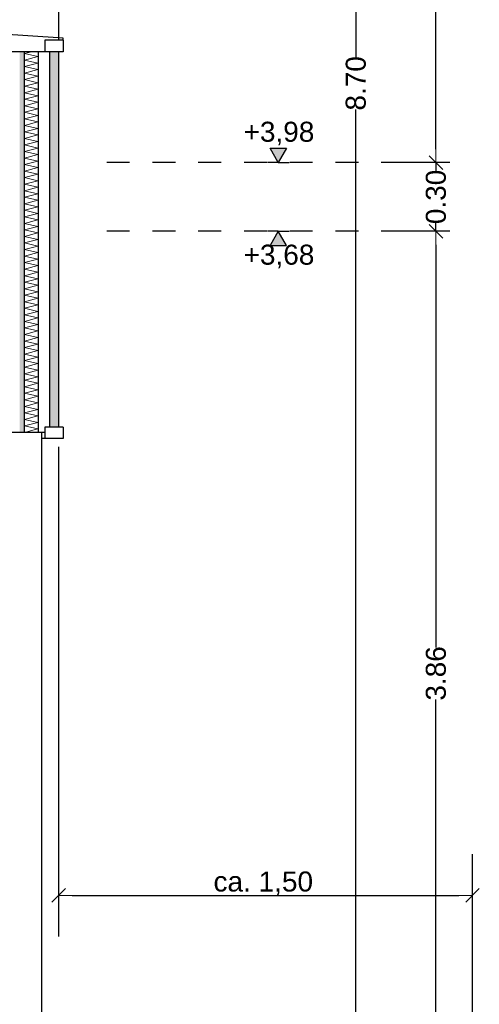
# Model space of a CAD drawing. Header units: metres. Extents: x -14.6 to 48.9, y -22.2 to 2.8.
# Tile 74 of 79: x 23.8 to 25.8, y -9.9 to -5.6. Entities that reach past the tile are written whole.
import ezdxf

# ---------------------------------------------------------------- set-up
doc = ezdxf.new("R2010")
doc.units = ezdxf.units.M
doc.header["$LTSCALE"] = 0.4
doc.header["$MEASUREMENT"] = 0
doc.linetypes.add('Strichlinie eng', pattern=[0.115, 0.075, -0.04])
doc.layers.get('0').update_dxf_attribs({"color": 8, "lineweight": 9})
doc.layers.get('Defpoints').update_dxf_attribs({"color": 8, "lineweight": 9})
for name, color, linetype in [('Neubau__ GHIW - Perimeterdämmung', 8, 'Continuous'), ('Neubau_A-Außenwände', 8, 'Continuous'), ('Neubau_T-Bemaßung', 8, 'Continuous'), ('Neubau_Z-Modellierung Fassade', 8, 'Continuous')]:
    doc.layers.add(name, color=color, linetype=linetype)
doc.styles.add('ERSTELLTER_STIL_2', font='arial.ttf')
doc.dimstyles.new('ERSTELLTER_STIL__1', dxfattribs={"dimtxt": 0.0875, "dimasz": 0.059375, "dimexe": 0.18, "dimexo": 0.0625, "dimgap": 0, "dimtad": 1, "dimzin": 0, "dimdsep": 46, "dimtxsty": 'ERSTELLTER_STIL_2', "dimblk": 'ARROWHEAD_6', "dimblk1": 'ARROWHEAD_6', "dimblk2": 'ARROWHEAD_6', "dimcen": 0.09, "dimclrd": 7, "dimclre": 7, "dimclrt": 7, "dimazin": 0, "dimtfac": 1, "dimtdec": 4, "dimtmove": 0, "dimatfit": 3, "dimfxl": 1, "dimtolj": 1, "dimtzin": 0, "dimarcsym": 0})
doc.dimstyles.new('ERSTELLTER_STIL__3', dxfattribs={"dimtxt": 0.0875, "dimasz": 0.059375, "dimexe": 0.18, "dimexo": 0.0625, "dimgap": 0, "dimtad": 1, "dimtih": 1, "dimtoh": 1, "dimzin": 0, "dimdsep": 46, "dimtxsty": 'ERSTELLTER_STIL_2', "dimblk": 'ARROWHEAD_6', "dimblk1": 'ARROWHEAD_6', "dimblk2": 'ARROWHEAD_6', "dimcen": 0.09, "dimclrd": 8, "dimclre": 8, "dimclrt": 8, "dimazin": 0, "dimtfac": 1, "dimtdec": 4, "dimtmove": 0, "dimatfit": 3, "dimfxl": 1, "dimtolj": 1, "dimtzin": 0, "dimarcsym": 0})

# ---------------------------------------------------------------- blocks, each defined once
blk = doc.blocks.new('*X250', base_point=(3718.7656, 0))
at = {"layer": 'Neubau_A-Außenwände', "color": 8, "linetype": 'Continuous', "lineweight": 9}
for p, q in [((4107.465, 4.4571), (4107.4943, 4.465)), ((4107.5221, 4.4439), (4107.465, 4.4571)), ((4107.465, 4.4286), (4107.5221, 4.4439)), ((4107.5221, 4.4153), (4107.465, 4.4286)), ((4107.465, 4.4), (4107.5221, 4.4153)), ((4107.5221, 4.3867), (4107.465, 4.4)), ((4107.465, 4.3714), (4107.5221, 4.3867)), ((4107.5221, 4.3582), (4107.465, 4.3714)), ((4107.465, 4.3429), (4107.5221, 4.3582)), ((4107.5221, 4.3296), (4107.465, 4.3429)), ((4107.465, 4.3143), (4107.5221, 4.3296)), ((4107.5221, 4.301), (4107.465, 4.3143)), ((4107.465, 4.2857), (4107.5221, 4.301)), ((4107.5221, 4.2724), (4107.465, 4.2857)), ((4107.465, 4.2571), (4107.5221, 4.2724)), ((4107.5221, 4.2439), (4107.465, 4.2571)), ((4107.465, 4.2286), (4107.5221, 4.2439)), ((4107.5221, 4.2153), (4107.465, 4.2286)), ((4107.465, 4.2), (4107.5221, 4.2153)), ((4107.5221, 4.1867), (4107.465, 4.2)), ((4107.465, 4.1714), (4107.5221, 4.1867)), ((4107.5221, 4.1582), (4107.465, 4.1714)), ((4107.465, 4.1429), (4107.5221, 4.1582)), ((4107.5221, 4.1296), (4107.465, 4.1429)), ((4107.465, 4.1143), (4107.5221, 4.1296)), ((4107.5221, 4.101), (4107.465, 4.1143)), ((4107.465, 4.0857), (4107.5221, 4.101)), ((4107.5221, 4.0724), (4107.465, 4.0857)), ((4107.465, 4.0571), (4107.5221, 4.0724)), ((4107.5221, 4.0439), (4107.465, 4.0571)), ((4107.465, 4.0286), (4107.5221, 4.0439)), ((4107.5221, 4.0153), (4107.465, 4.0286)), ((4107.465, 4), (4107.5221, 4.0153)), ((4107.5221, 3.9867), (4107.465, 4)), ((4107.465, 3.9714), (4107.5221, 3.9867)), ((4107.5221, 3.9582), (4107.465, 3.9714)), ((4107.465, 3.9429), (4107.5221, 3.9582)), ((4107.5221, 3.9296), (4107.465, 3.9429)), ((4107.465, 3.9143), (4107.5221, 3.9296)), ((4107.5221, 3.901), (4107.465, 3.9143)), ((4107.465, 3.8857), (4107.5221, 3.901)), ((4107.5221, 3.8724), (4107.465, 3.8857)), ((4107.465, 3.8571), (4107.5221, 3.8724)), ((4107.5221, 3.8439), (4107.465, 3.8571)), ((4107.465, 3.8286), (4107.5221, 3.8439)), ((4107.5221, 3.8153), (4107.465, 3.8286)), ((4107.465, 3.8), (4107.5221, 3.8153)), ((4107.5221, 3.7867), (4107.465, 3.8)), ((4107.465, 3.7714), (4107.5221, 3.7867)), ((4107.5221, 3.7582), (4107.465, 3.7714)), ((4107.465, 3.7429), (4107.5221, 3.7582)), ((4107.5221, 3.7296), (4107.465, 3.7429)), ((4107.465, 3.7143), (4107.5221, 3.7296)), ((4107.5221, 3.701), (4107.465, 3.7143)), ((4107.465, 3.6857), (4107.5221, 3.701)), ((4107.5221, 3.6724), (4107.465, 3.6857)), ((4107.465, 3.6571), (4107.5221, 3.6724)), ((4107.5221, 3.6439), (4107.465, 3.6571)), ((4107.465, 3.6286), (4107.5221, 3.6439)), ((4107.5221, 3.6153), (4107.465, 3.6286)), ((4107.465, 3.6), (4107.5221, 3.6153)), ((4107.5221, 3.5867), (4107.465, 3.6)), ((4107.465, 3.5714), (4107.5221, 3.5867)), ((4107.5221, 3.5582), (4107.465, 3.5714)), ((4107.465, 3.5429), (4107.5221, 3.5582)), ((4107.5221, 3.5296), (4107.465, 3.5429)), ((4107.465, 3.5143), (4107.5221, 3.5296)), ((4107.5221, 3.501), (4107.465, 3.5143)), ((4107.465, 3.4857), (4107.5221, 3.501)), ((4107.5221, 3.4724), (4107.465, 3.4857)), ((4107.465, 3.4571), (4107.5221, 3.4724)), ((4107.5221, 3.4439), (4107.465, 3.4571)), ((4107.465, 3.4286), (4107.5221, 3.4439)), ((4107.5221, 3.4153), (4107.465, 3.4286)), ((4107.465, 3.4), (4107.5221, 3.4153)), ((4107.5221, 3.3867), (4107.465, 3.4)), ((4107.465, 3.3714), (4107.5221, 3.3867)), ((4107.5221, 3.3582), (4107.465, 3.3714)), ((4107.465, 3.3429), (4107.5221, 3.3582)), ((4107.5221, 3.3296), (4107.465, 3.3429)), ((4107.465, 3.3143), (4107.5221, 3.3296)), ((4107.5221, 3.301), (4107.465, 3.3143)), ((4107.465, 3.2857), (4107.5221, 3.301)), ((4107.5221, 3.2724), (4107.465, 3.2857)), ((4107.465, 3.2571), (4107.5221, 3.2724)), ((4107.5221, 3.2439), (4107.465, 3.2571)), ((4107.465, 3.2286), (4107.5221, 3.2439)), ((4107.5221, 3.2153), (4107.465, 3.2286)), ((4107.465, 3.2), (4107.5221, 3.2153)), ((4107.5221, 3.1867), (4107.465, 3.2)), ((4107.465, 3.1714), (4107.5221, 3.1867)), ((4107.5221, 3.1582), (4107.465, 3.1714)), ((4107.465, 3.1429), (4107.5221, 3.1582)), ((4107.5221, 3.1296), (4107.465, 3.1429)), ((4107.465, 3.1143), (4107.5221, 3.1296)), ((4107.5221, 3.101), (4107.465, 3.1143)), ((4107.465, 3.0857), (4107.5221, 3.101)), ((4107.5221, 3.0724), (4107.465, 3.0857)), ((4107.465, 3.0571), (4107.5221, 3.0724)), ((4107.5221, 3.0439), (4107.465, 3.0571)), ((4107.465, 3.0286), (4107.5221, 3.0439)), ((4107.5221, 3.0153), (4107.465, 3.0286)), ((4107.465, 3), (4107.5221, 3.0153)), ((4107.5221, 2.9867), (4107.465, 3)), ((4107.465, 2.9714), (4107.5221, 2.9867)), ((4107.5221, 2.9582), (4107.465, 2.9714)), ((4107.465, 2.9429), (4107.5221, 2.9582)), ((4107.5221, 2.9296), (4107.465, 2.9429)), ((4107.465, 2.9143), (4107.5221, 2.9296)), ((4107.5221, 2.901), (4107.465, 2.9143)), ((4107.465, 2.8857), (4107.5221, 2.901)), ((4107.5221, 2.8724), (4107.465, 2.8857)), ((4107.465, 2.8571), (4107.5221, 2.8724)), ((4107.5221, 2.8439), (4107.465, 2.8571)), ((4107.465, 2.8286), (4107.5221, 2.8439)), ((4107.5221, 2.8153), (4107.465, 2.8286)), ((4107.465, 2.8), (4107.5221, 2.8153))]:
    blk.add_line(p, q, dxfattribs=at)
blk = doc.blocks.new('ARROWHEAD_6')
at = {"color": 0, "linetype": 'Continuous', "lineweight": 0}
for p, q in [((0, 0), (-1, 0)), ((-0.5, -0.5), (0.5, 0.5))]:
    blk.add_line(p, q, dxfattribs=at)
blk = doc.blocks.new('*D288')
at = {"layer": 'Defpoints', "color": 0, "linetype": 'Continuous', "transparency": 16777216}
for p in [(25.2587, -1.4949), (25.32, -1.4949), (23.67, -10.195)]:
    blk.add_point(p, dxfattribs=at)
at = {"layer": 'Neubau_T-Bemaßung', "linetype": 'Continuous', "lineweight": -2, "transparency": 16777216}
for p, q in [((25.2575, -1.4949), (25.0787, -1.4949)), ((25.2587, -1.5543), (25.2587, -5.7349)), ((25.2587, -10.1356), (25.2587, -5.962)), ((23.7325, -10.195), (25.4387, -10.195))]:
    blk.add_line(p, q, dxfattribs=at)
at = {"layer": 'Neubau_T-Bemaßung', "linetype": 'Continuous', "lineweight": -2, "transparency": 16777216, "xscale": 0.059375, "yscale": 0.059375, "zscale": 0.059375}
for p, rotation in [((25.2587, -1.4949), 90), ((25.2587, -10.195), 270)]:
    blk.add_blockref('ARROWHEAD_6', p, dxfattribs=dict(at, rotation=rotation))
at = {"layer": 'Neubau_T-Bemaßung', "linetype": 'Continuous', "transparency": 16777216, "insert": (25.2587, -5.8484), "char_height": 0.0875, "attachment_point": 5, "rotation": 90, "style": 'ERSTELLTER_STIL_2'}
blk.add_mtext('\\A1;8.70', dxfattribs=at)
blk = doc.blocks.new('*D290')
at = {"layer": 'Defpoints', "color": 0, "linetype": 'Continuous', "transparency": 16777216}
for p in [(25.6087, -6.495), (25.67, -6.495), (25.67, -10.355)]:
    blk.add_point(p, dxfattribs=at)
at = {"layer": 'Neubau_T-Bemaßung', "linetype": 'Continuous', "lineweight": -2, "transparency": 16777216}
for p, q in [((25.6075, -6.495), (25.4287, -6.495)), ((25.6087, -6.5544), (25.6087, -8.3149)), ((25.6087, -10.2956), (25.6087, -8.5421)), ((25.6075, -10.355), (25.4287, -10.355))]:
    blk.add_line(p, q, dxfattribs=at)
at = {"layer": 'Neubau_T-Bemaßung', "linetype": 'Continuous', "lineweight": -2, "transparency": 16777216, "xscale": 0.059375, "yscale": 0.059375, "zscale": 0.059375}
for p, rotation in [((25.6087, -6.495), 90), ((25.6087, -10.355), 270)]:
    blk.add_blockref('ARROWHEAD_6', p, dxfattribs=dict(at, rotation=rotation))
at = {"layer": 'Neubau_T-Bemaßung', "linetype": 'Continuous', "transparency": 16777216, "insert": (25.6087, -8.4285), "char_height": 0.0875, "attachment_point": 5, "rotation": 90, "style": 'ERSTELLTER_STIL_2'}
blk.add_mtext('\\A1;3.86', dxfattribs=at)
blk = doc.blocks.new('*D291')
at = {"layer": 'Defpoints', "color": 0, "linetype": 'Continuous', "transparency": 16777216}
for p in [(25.6087, -6.195), (25.67, -6.195), (25.67, -6.495)]:
    blk.add_point(p, dxfattribs=at)
at = {"layer": 'Neubau_T-Bemaßung', "linetype": 'Continuous', "lineweight": -2, "transparency": 16777216}
for p, q in [((25.6087, -6.1356), (25.6087, -6.0763)), ((25.6075, -6.195), (25.4287, -6.195)), ((25.6087, -6.195), (25.6087, -6.2317)), ((25.6075, -6.495), (25.4287, -6.495)), ((25.6087, -6.495), (25.6087, -6.4586)), ((25.6087, -6.5544), (25.6087, -6.6138))]:
    blk.add_line(p, q, dxfattribs=at)
at = {"layer": 'Neubau_T-Bemaßung', "linetype": 'Continuous', "lineweight": -2, "transparency": 16777216, "xscale": 0.059375, "yscale": 0.059375, "zscale": 0.059375}
for p, rotation in [((25.6087, -6.195), 270), ((25.6087, -6.495), 90)]:
    blk.add_blockref('ARROWHEAD_6', p, dxfattribs=dict(at, rotation=rotation))
at = {"layer": 'Neubau_T-Bemaßung', "linetype": 'Continuous', "transparency": 16777216, "insert": (25.6087, -6.3451), "char_height": 0.0875, "attachment_point": 5, "rotation": 90, "style": 'ERSTELLTER_STIL_2'}
blk.add_mtext('\\A1;0.30', dxfattribs=at)
blk = doc.blocks.new('*D292')
at = {"layer": 'Defpoints', "color": 0, "linetype": 'Continuous', "transparency": 16777216}
for p in [(25.6087, -2.695), (25.67, -2.695), (25.67, -6.195)]:
    blk.add_point(p, dxfattribs=at)
at = {"layer": 'Neubau_T-Bemaßung', "linetype": 'Continuous', "lineweight": -2, "transparency": 16777216}
for p, q in [((25.6075, -2.695), (25.4287, -2.695)), ((25.6087, -2.7544), (25.6087, -4.335)), ((25.6087, -6.1356), (25.6087, -4.562)), ((25.6075, -6.195), (25.4287, -6.195))]:
    blk.add_line(p, q, dxfattribs=at)
at = {"layer": 'Neubau_T-Bemaßung', "linetype": 'Continuous', "lineweight": -2, "transparency": 16777216, "xscale": 0.059375, "yscale": 0.059375, "zscale": 0.059375}
for p, rotation in [((25.6087, -2.695), 90), ((25.6087, -6.195), 270)]:
    blk.add_blockref('ARROWHEAD_6', p, dxfattribs=dict(at, rotation=rotation))
at = {"layer": 'Neubau_T-Bemaßung', "linetype": 'Continuous', "transparency": 16777216, "insert": (25.6087, -4.4485), "char_height": 0.0875, "attachment_point": 5, "rotation": 90, "style": 'ERSTELLTER_STIL_2'}
blk.add_mtext('\\A1;3.50', dxfattribs=at)
blk = doc.blocks.new('*D297')
at = {"layer": 'Defpoints', "color": 0, "linetype": 'Continuous', "transparency": 16777216}
for p in [(23.96, -7.375), (25.7684, -9.3991), (25.7684, -10.7666)]:
    blk.add_point(p, dxfattribs=at)
at = {"layer": 'Neubau_T-Bemaßung', "linetype": 'Continuous', "lineweight": -2, "transparency": 16777216}
for p, q in [((23.96, -7.4375), (23.96, -9.5791)), ((25.7684, -10.7041), (25.7684, -9.2191)), ((24.0194, -9.3991), (25.709, -9.3991))]:
    blk.add_line(p, q, dxfattribs=at)
at = {"layer": 'Neubau_T-Bemaßung', "linetype": 'Continuous', "lineweight": -2, "transparency": 16777216, "xscale": 0.059375, "yscale": 0.059375, "zscale": 0.059375, "rotation": 180}
blk.add_blockref('ARROWHEAD_6', (23.96, -9.3991), dxfattribs=at)
at = {"layer": 'Neubau_T-Bemaßung', "linetype": 'Continuous', "lineweight": -2, "transparency": 16777216, "xscale": 0.059375, "yscale": 0.059375, "zscale": 0.059375}
blk.add_blockref('ARROWHEAD_6', (25.7684, -9.3991), dxfattribs=at)
at = {"layer": 'Neubau_T-Bemaßung', "linetype": 'Continuous', "transparency": 16777216, "insert": (24.8542, -9.3466), "char_height": 0.0875, "attachment_point": 5, "style": 'ERSTELLTER_STIL_2'}
blk.add_mtext('\\A1;ca. 1,50', dxfattribs=at)

msp = doc.modelspace()

# ---------------------------------------------------------------- hatches: boundary and pattern name
at = {"layer": 'Neubau_A-Außenwände', "linetype": 'Continuous'}
for points in [[(23.79, -5.71), (23.79, -7.375), (23.81, -7.375), (23.81, -5.71)], [(23.92, -5.71), (23.92, -7.352), (23.96, -7.352), (23.96, -5.71)]]:
    msp.add_hatch(color=256, dxfattribs=at).paths.add_polyline_path(points)
at = {"layer": 'Neubau_T-Bemaßung', "linetype": 'Continuous'}
for points in [[(24.92, -6.195), (24.9562, -6.1325), (24.8837, -6.1325)], [(24.92, -6.495), (24.8837, -6.5575), (24.9562, -6.5575)]]:
    msp.add_hatch(color=256, dxfattribs=at).paths.add_polyline_path(points)

# ---------------------------------------------------------------- linework, layer by layer
at = {"layer": 'Neubau__ GHIW - Perimeterdämmung', "linetype": 'Continuous'}
msp.add_line((23.885, -9.875), (23.885, -10.355), dxfattribs=at)
at = {"layer": 'Neubau_A-Außenwände', "linetype": 'Continuous'}
for p, q in [((23.96, -3.252), (23.96, -5.66)), ((23.98, -5.6514), (23.67, -5.63)), ((23.98, -5.66), (23.98, -5.6514)), ((23.81, -5.71), (23.81, -7.375)), ((23.87, -5.71), (23.87, -7.375)), ((23.92, -5.71), (23.92, -7.352)), ((23.96, -5.71), (23.96, -7.352)), ((23.885, -7.375), (23.885, -9.875))]:
    msp.add_line(p, q, dxfattribs=at)
at = {"layer": 'Neubau_A-Außenwände', "linetype": 'Continuous', "flags": 128}
for points in [[(23.9, -5.71), (23.87, -5.71), (23.81, -5.71), (23.79, -5.71), (23.67, -5.71), (23.59, -5.71), (23.575, -5.71)], [(23.9, -7.375), (23.87, -7.375), (23.81, -7.375), (23.79, -7.375), (23.67, -7.375), (23.6699, -7.375), (23.5901, -7.375), (23.59, -7.375), (23.575, -7.375)]]:
    msp.add_lwpolyline(points, dxfattribs=at)
at = {"layer": 'Neubau_T-Bemaßung', "linetype": 'Continuous'}
for p, q in [((24.92, -6.195), (24.8837, -6.1325)), ((24.8837, -6.1325), (24.9562, -6.1325)), ((24.9562, -6.1325), (24.92, -6.195)), ((24.92, -6.195), (24.8731, -6.195)), ((24.92, -6.195), (24.9669, -6.195)), ((24.92, -6.495), (24.8731, -6.495)), ((24.92, -6.495), (24.8837, -6.5575)), ((24.92, -6.495), (24.9669, -6.495)), ((24.9562, -6.5575), (24.92, -6.495)), ((24.8837, -6.5575), (24.9562, -6.5575))]:
    msp.add_line(p, q, dxfattribs=at)
at = {"layer": 'Neubau_T-Bemaßung', "linetype": 'Strichlinie eng'}
for p, q in [((25.67, -6.195), (24.17, -6.195)), ((25.67, -6.495), (24.17, -6.495))]:
    msp.add_line(p, q, dxfattribs=at)
at = {"layer": 'Neubau_Z-Modellierung Fassade', "linetype": 'Continuous'}
for p, q in [((23.9, -5.66), (23.9, -5.71)), ((23.98, -5.66), (23.9, -5.66)), ((23.98, -5.71), (23.96, -5.71)), ((23.9, -7.352), (23.9, -7.375)), ((23.98, -7.352), (23.96, -7.352)), ((23.98, -7.352), (23.98, -7.402)), ((23.9, -7.402), (23.885, -7.402)), ((23.9, -7.375), (23.9, -7.402)), ((23.98, -7.402), (23.9, -7.402))]:
    msp.add_line(p, q, dxfattribs=at)
at = {"layer": 'Neubau_Z-Modellierung Fassade', "linetype": 'Continuous', "flags": 128}
for points in [[(23.98, -5.66), (23.98, -5.7014), (23.98, -5.71)], [(23.96, -5.71), (23.92, -5.71), (23.9, -5.71)], [(23.96, -7.352), (23.92, -7.352), (23.9, -7.352)]]:
    msp.add_lwpolyline(points, dxfattribs=at)

# ---------------------------------------------------------------- block references
at = {"layer": 'Neubau_A-Außenwände'}
msp.add_blockref('*X250', (-364.8879, -10.175), dxfattribs=at)

# ---------------------------------------------------------------- texts
at = {"layer": 'Neubau_T-Bemaßung', "char_height": 0.0875, "attachment_point": 7, "style": 'ERSTELLTER_STIL_2'}
for s, insert in [('\\A1;+3,98', (24.7682, -6.12)), ('\\A1;+3,68', (24.7682, -6.6575))]:
    msp.add_mtext(s, dxfattribs=dict(at, insert=insert))

# ---------------------------------------------------------------- dimensions: what is measured, and where the dimension line sits
at = {"layer": 'Neubau_T-Bemaßung', "linetype": 'Continuous'}
for base, p1, p2, picture, middle in [((25.2587, -1.4949), (23.67, -10.195), (25.32, -1.4949), '*D288', (25.2587, -5.8484)), ((25.6087, -2.695), (25.67, -6.195), (25.67, -2.695), '*D292', (25.6087, -4.4485)), ((25.6087, -6.195), (25.67, -6.495), (25.67, -6.195), '*D291', (25.6087, -6.3451)), ((25.6087, -6.495), (25.67, -10.355), (25.67, -6.495), '*D290', (25.6087, -8.4285))]:
    dim = msp.add_linear_dim(base=base, p1=p1, p2=p2, angle=90, dimstyle='ERSTELLTER_STIL__1', override={"dimclrd": 256, "dimclre": 256, "dimclrt": 256}, dxfattribs=at)
    dim.commit()
    dim.dimension.update_dxf_attribs({"geometry": picture, "text_midpoint": middle, "dimtype": 160, "text_rotation": 90})
dim = msp.add_linear_dim(base=(25.7684, -9.3991), p1=(23.96, -7.375), p2=(25.7684, -10.7666), text='ca. 1,50', dimstyle='ERSTELLTER_STIL__3', override={"dimclrd": 256, "dimclre": 256, "dimclrt": 256}, dxfattribs=at)
dim.commit()
dim.dimension.update_dxf_attribs({"geometry": '*D297', "text_midpoint": (24.8542, -9.3991), "dimtype": 160})

doc.saveas('drawing.dxf')
